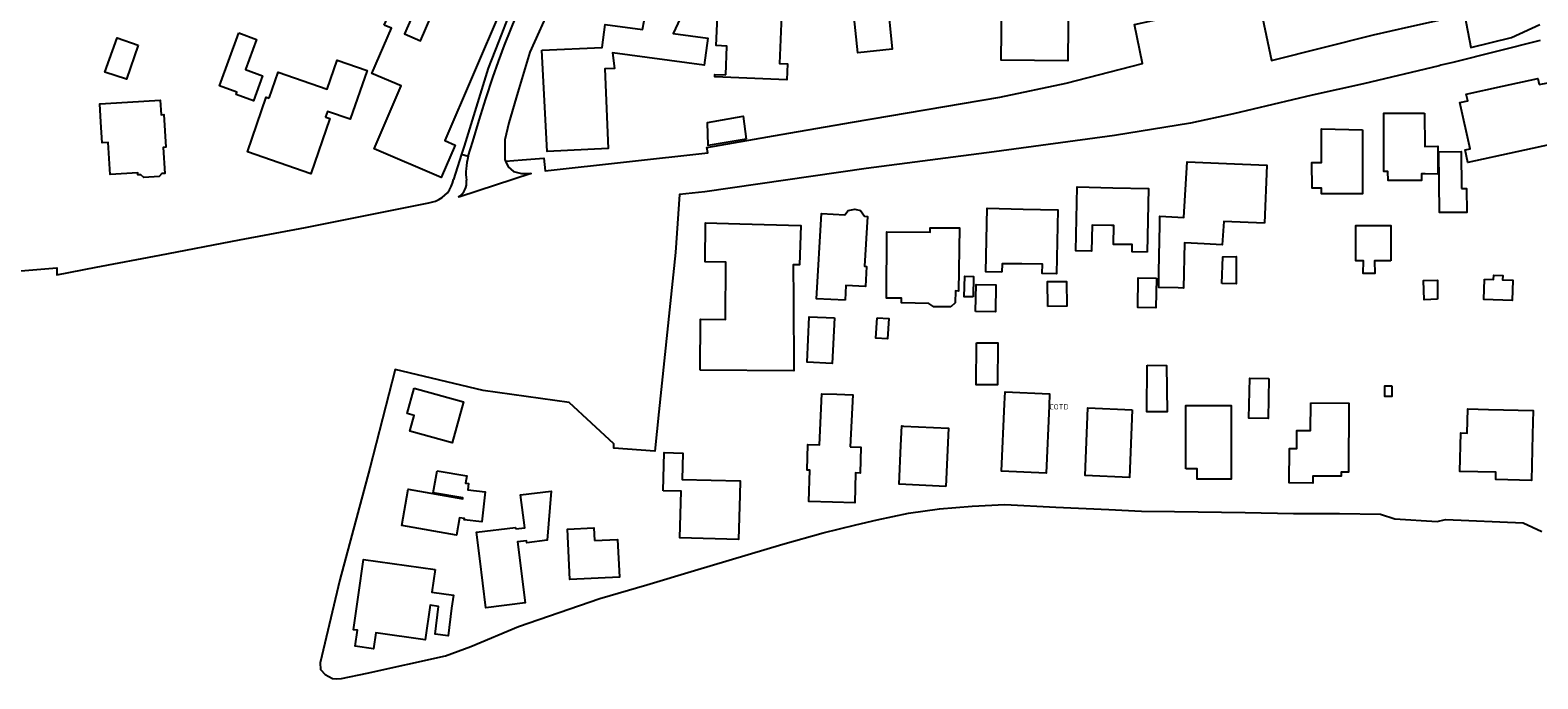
# Model space of a CAD drawing. Header units: metres. Extents: x 159597 to 163409, y 443622 to 446014.
# Tile 16 of 68: x 160149 to 160407, y 445563 to 445674. Entities that reach past the tile are written whole.
import ezdxf
from ezdxf.enums import TextEntityAlignment as Align

# ---------------------------------------------------------------- set-up
doc = ezdxf.new("R2010")
doc.units = ezdxf.units.M
doc.header["$LTSCALE"] = 4
for name, color, linetype in [('COTD', 7, 'CONTINUOUS'), ('G_OTD', 32, 'CONTINUOUS'), ('G_WGD', 7, 'CONTINUOUS')]:
    doc.layers.add(name, color=color, linetype=linetype)
doc.styles.add('ISO', font='ISO')

msp = doc.modelspace()

# ---------------------------------------------------------------- linework, layer by layer
at = {"layer": 'G_OTD', "linetype": 'Continuous', "transparency": 33554687}
for points in [[(160315.338, 445693.132), (160326.701, 445692.989), (160326.424, 445668.972), (160315.062, 445669.115), (160315.338, 445693.132)], [(160236.623, 445670.779), (160246.937, 445671.26), (160247.46, 445675.194), (160253.806, 445674.344), (160254.692, 445678.791), (160247.372, 445682.137), (160250.115, 445688.151), (160252.747, 445686.948), (160253.673, 445688.977), (160262.279, 445685.045), (160258.811, 445676.924), (160260.254, 445676.237), (160259.068, 445673.639), (160264.962, 445672.85), (160264.349, 445668.24), (160248.72, 445670.334), (160249.028, 445667.67), (160247.372, 445667.625), (160247.933, 445653.983), (160237.544, 445653.463), (160236.623, 445670.779)], [(160209.705, 445675.057), (160210.995, 445677.956), (160214.419, 445676.426), (160213.177, 445673.587), (160215.918, 445672.411), (160220.063, 445682.078), (160229.738, 445677.92), (160220.065, 445655.358), (160221.846, 445654.593), (160219.467, 445649.043), (160208.009, 445653.964), (160212.604, 445664.682), (160207.619, 445666.819), (160210.939, 445674.546), (160209.705, 445675.057)], [(160268.03, 445666.581), (160268.241, 445671.495), (160266.415, 445671.574), (160266.792, 445680.38), (160279.292, 445679.856), (160279.274, 445679.433), (160277.673, 445679.502), (160277.214, 445668.518), (160278.555, 445668.461), (160278.44, 445665.724), (160266.156, 445666.248), (160266.174, 445666.663), (160268.03, 445666.581)], [(160230.435, 445651.846), (160233.28, 445652.058), (160236.972, 445652.353), (160237.222, 445650.178), (160264.966, 445653.25), (160264.823, 445654.178), (160277.484, 445656.374), (160289.658, 445658.479), (160314.83, 445662.765), (160326.18, 445665.188), (160339.211, 445668.507), (160337.817, 445675.197), (160340.974, 445675.855), (160359.007, 445679.612), (160361.206, 445669.057), (160378.65, 445673.437), (160384.648, 445674.815), (160394.184, 445676.918)], [(160295.569, 445679.667), (160296.464, 445670.959), (160290.564, 445670.353), (160289.669, 445679.061), (160295.569, 445679.667)], [(160167.699, 445671.655), (160165.711, 445665.825), (160161.994, 445667.042), (160164.111, 445672.921), (160167.699, 445671.655)], [(160184.896, 445673.756), (160187.898, 445672.65), (160186.008, 445667.52), (160188.954, 445666.434), (160187.375, 445662.149), (160184.429, 445663.234), (160184.571, 445663.618), (160181.568, 445664.724), (160184.896, 445673.756)], [(160407.103, 445672.447), (160392.211, 445668.712), (160390.126, 445668.214), (160389.846, 445668.147), (160376.913, 445665.07), (160368.14, 445663.109), (160354.717, 445659.95), (160347.417, 445658.312), (160334.398, 445656.216), (160313.872, 445653.446), (160292.031, 445650.563), (160264.487, 445646.597), (160260.127, 445646.141), (160259.466, 445636.255), (160256.623, 445608.985), (160255.946, 445602.299), (160248.899, 445602.801), (160248.944, 445603.546), (160241.312, 445610.586), (160226.586, 445612.65), (160211.592, 445616.213), (160207.254, 445599.404), (160202.166, 445580.28), (160198.771, 445566.131), (160198.851, 445564.969), (160199.614, 445564.102), (160200.89, 445563.445), (160201.487, 445563.381), (160202.427, 445563.431), (160206.827, 445564.377), (160220.199, 445567.332), (160224.516, 445568.909), (160232.636, 445572.309), (160246.551, 445577.121), (160254.582, 445579.455), (160262.671, 445581.918), (160277.754, 445586.388), (160284.68, 445588.329), (160290.269, 445589.726), (160293.868, 445590.547), (160299.211, 445591.685), (160304.543, 445592.414), (160310.118, 445592.89), (160315.683, 445593.161), (160324.402, 445592.725), (160333.437, 445592.308), (160339.03, 445592.05), (160344.657, 445591.951), (160356.698, 445591.83), (160365.001, 445591.66), (160372.806, 445591.637), (160379.835, 445591.513), (160382.255, 445590.748), (160389.505, 445590.256), (160390.941, 445590.615), (160404.171, 445590.04), (160407.367, 445588.566)], [(160190.077, 445662.577), (160191.616, 445667.043), (160199.993, 445664.155), (160201.7, 445669.109), (160206.796, 445667.353), (160203.912, 445658.986), (160200.008, 445660.331), (160199.686, 445659.396), (160199.761, 445659.37), (160200.422, 445659.141), (160197.16, 445649.678), (160186.346, 445653.416), (160189.562, 445662.756), (160190.077, 445662.577)], [(160406.939, 445664.918), (160408.4, 445665.234), (160410.235, 445656.802), (160409.78, 445656.704), (160410.162, 445654.941), (160403.103, 445653.408), (160394.773, 445651.6), (160394.306, 445653.744), (160395.129, 445653.923), (160393.394, 445661.876), (160394.722, 445662.165), (160394.472, 445663.311), (160400.66, 445664.655), (160406.71, 445665.969), (160406.939, 445664.918)], [(160165.879, 445661.924), (160171.451, 445662.265), (160171.603, 445659.769), (160172.102, 445659.799), (160172.442, 445654.207), (160171.984, 445654.179), (160172.257, 445649.754), (160171.758, 445649.724), (160171.288, 445649.194), (160168.695, 445649.037), (160168.165, 445649.505), (160167.666, 445649.475), (160167.642, 445649.868), (160162.933, 445649.582), (160162.596, 445655.046), (160161.571, 445654.983), (160161.354, 445658.485), (160161.158, 445661.63), (160165.879, 445661.924)], [(160387.361, 445660.051), (160387.4, 445654.352), (160389.638, 445654.41), (160389.646, 445649.601), (160387.444, 445649.671), (160386.843, 445649.673), (160386.857, 445648.528), (160381.124, 445648.521), (160381.105, 445650.087), (160380.414, 445650.085), (160380.375, 445660.027), (160387.361, 445660.051)], [(160271.542, 445655.617), (160265.009, 445654.502), (160264.939, 445658.436), (160270.999, 445659.536), (160271.542, 445655.617)], [(160376.74, 445657.202), (160376.745, 445649.404), (160376.746, 445646.242), (160369.783, 445646.238), (160369.782, 445647.229), (160368.148, 445647.229), (160368.112, 445651.62), (160369.763, 445651.62), (160369.759, 445657.367), (160376.74, 445657.202)], [(160222.935, 445653.016), (160221.557, 445648.697)], [(160393.645, 445647.181), (160394.544, 445647.19), (160394.584, 445643.09), (160389.902, 445643.044), (160389.801, 445653.444), (160393.584, 445653.481), (160393.645, 445647.181)], [(160360.003, 445641.25), (160353.064, 445641.534), (160352.785, 445637.513), (160349.722, 445637.688), (160346.381, 445637.879), (160346.213, 445630.154), (160345.275, 445630.174), (160341.99, 445630.265), (160341.999, 445632.929), (160342.149, 445640.957), (160342.177, 445642.434), (160346.256, 445642.191), (160346.826, 445651.724), (160353.536, 445651.449), (160360.4, 445651.168), (160360.003, 445641.25)], [(160339.968, 445636.293), (160337.409, 445636.349), (160337.435, 445637.575), (160334.259, 445637.612), (160334.297, 445640.841), (160333.913, 445640.847), (160330.591, 445640.92), (160330.498, 445636.453), (160327.822, 445636.511), (160328.049, 445647.438), (160334.103, 445647.306), (160340.193, 445647.174), (160339.968, 445636.293)], [(160145.621, 445632.953), (160153.844, 445633.592), (160153.811, 445632.439), (160160.543, 445633.724), (160171.392, 445635.774), (160185.025, 445638.409), (160196.304, 445640.499), (160217.348, 445644.733), (160218.483, 445645.025)], [(160288.44, 445628.084), (160283.512, 445628.325), (160284.378, 445642.913), (160288.341, 445642.673), (160288.956, 445643.398), (160290.06, 445643.658), (160291.067, 445643.398), (160291.734, 445642.428), (160292.231, 445642.399), (160291.74, 445633.88), (160292.052, 445633.865), (160291.883, 445630.409), (160288.562, 445630.571), (160288.44, 445628.084)], [(160315.191, 445632.892), (160312.449, 445632.951), (160312.675, 445643.778), (160318.8, 445643.645), (160324.754, 445643.516), (160324.526, 445632.563), (160322.067, 445632.617), (160322.101, 445634.249), (160318.586, 445634.271), (160315.221, 445634.291), (160315.191, 445632.892)], [(160263.67, 445616.12), (160263.717, 445624.825), (160267.982, 445624.798), (160268.035, 445634.603), (160264.534, 445634.625), (160264.569, 445641.301), (160270.435, 445641.134), (160280.83, 445640.839), (160280.607, 445634.147), (160279.536, 445634.147), (160279.583, 445628.197), (160279.678, 445616.018), (160263.67, 445616.12)], [(160306.469, 445626.922), (160303.547, 445626.923), (160302.735, 445627.54), (160298.022, 445627.639), (160298.027, 445628.404), (160295.494, 445628.42), (160295.551, 445639.758), (160302.95, 445639.71), (160302.954, 445640.47), (160307.921, 445640.437), (160307.766, 445629.648), (160307.246, 445629.683), (160307.216, 445627.636), (160306.469, 445626.922)], [(160381.587, 445634.825), (160378.793, 445634.825), (160378.873, 445632.641), (160378.582, 445632.64), (160376.889, 445632.632), (160376.919, 445634.826), (160375.613, 445634.826), (160375.609, 445640.869), (160378.594, 445640.869), (160381.583, 445640.868), (160381.587, 445634.825)], [(160352.715, 445630.952), (160352.884, 445635.509), (160355.19, 445635.526), (160355.202, 445630.85), (160352.715, 445630.952)], [(160310.26, 445628.636), (160308.76, 445628.666), (160308.83, 445632.165), (160310.33, 445632.135), (160310.26, 445628.636)], [(160341.579, 445631.84), (160341.457, 445626.765), (160338.402, 445626.805), (160338.477, 445631.924), (160341.579, 445631.84)], [(160389.579, 445628.238), (160387.271, 445628.148), (160387.178, 445631.432), (160389.564, 445631.495), (160389.579, 445628.238)], [(160397.603, 445631.669), (160399.131, 445631.613), (160399.164, 445632.382), (160400.696, 445632.315), (160400.663, 445631.558), (160402.418, 445631.494), (160402.292, 445628.035), (160397.477, 445628.21), (160397.603, 445631.669)], [(160310.673, 445626.137), (160310.766, 445630.757), (160314.177, 445630.685), (160314.084, 445626.065), (160310.673, 445626.137)], [(160323.01, 445627.023), (160322.961, 445631.249), (160326.221, 445631.287), (160326.27, 445627.061), (160323.01, 445627.023)], [(160286.598, 445625.053), (160286.22, 445617.293), (160281.923, 445617.502), (160282.301, 445625.262), (160286.598, 445625.053)], [(160293.861, 445625.064), (160295.858, 445624.958), (160295.673, 445621.463), (160293.675, 445621.569), (160293.861, 445625.064)], [(160310.871, 445620.784), (160314.468, 445620.81), (160314.418, 445613.629), (160310.774, 445613.602), (160310.871, 445620.784)], [(160339.985, 445616.996), (160343.296, 445616.931), (160343.401, 445608.978), (160339.926, 445609.007), (160339.985, 445616.996)], [(160360.784, 445614.695), (160360.645, 445607.846), (160357.353, 445607.904), (160357.543, 445614.784), (160360.784, 445614.695)], [(160381.76, 445613.465), (160381.761, 445611.615), (160380.587, 445611.615), (160380.586, 445613.464), (160381.76, 445613.465)], [(160214.813, 445613.044), (160223.255, 445610.721), (160221.338, 445603.729), (160214.102, 445605.72), (160214.829, 445608.373), (160213.623, 445608.704), (160214.813, 445613.044)], [(160289.274, 445603.004), (160291.09, 445602.951), (160290.965, 445598.544), (160290.207, 445598.566), (160290.062, 445593.463), (160286.261, 445593.575), (160282.236, 445593.693), (160282.387, 445599.035), (160281.91, 445599.049), (160282.035, 445603.403), (160284.048, 445603.342), (160284.431, 445612.103), (160287.016, 445611.997), (160289.757, 445611.885), (160289.274, 445603.004)], [(160323.235, 445610.019), (160322.724, 445598.531), (160315.125, 445598.877), (160315.636, 445610.365), (160315.727, 445612.413), (160323.326, 445612.067), (160323.235, 445610.019)], [(160337.457, 445609.366), (160336.977, 445597.803), (160329.38, 445598.126), (160329.86, 445609.689), (160337.457, 445609.366)], [(160346.567, 445599.263), (160346.601, 445610.103), (160354.363, 445610.084), (160354.326, 445597.474), (160348.54, 445597.501), (160348.545, 445599.254), (160346.567, 445599.263)], [(160367.914, 445610.555), (160374.431, 445610.497), (160374.343, 445598.67), (160373.108, 445598.68), (160373.103, 445597.988), (160368.271, 445598.031), (160368.261, 445596.819), (160364.245, 445596.856), (160364.294, 445602.735), (160365.539, 445602.724), (160365.564, 445605.822), (160367.877, 445605.801), (160367.914, 445610.555)], [(160398.282, 445609.412), (160405.914, 445609.214), (160405.811, 445605.123), (160405.614, 445597.266), (160399.519, 445597.424), (160399.55, 445598.671), (160393.375, 445598.832), (160393.54, 445605.415), (160394.632, 445605.386), (160394.735, 445609.504), (160398.282, 445609.412)], [(160305.624, 445596.265), (160297.63, 445596.632), (160297.935, 445603.242), (160298.09, 445606.598), (160298.41, 445606.583), (160306.079, 445606.224), (160305.624, 445596.265)], [(160257.349, 445595.52), (160257.513, 445602.037), (160260.702, 445601.957), (160260.589, 445597.458), (160270.475, 445597.209), (160270.413, 445594.764), (160270.223, 445587.202), (160260.218, 445587.454), (160260.412, 445595.449), (160257.349, 445595.52)], [(160218.756, 445598.943), (160223.82, 445598.047), (160223.605, 445596.826), (160224.122, 445596.756), (160223.997, 445595.704), (160226.967, 445595.352), (160226.359, 445590.223), (160223.39, 445590.575), (160223.413, 445590.769), (160222.556, 445590.871), (160222.04, 445587.943), (160212.725, 445589.584), (160213.817, 445595.782), (160223.132, 445594.141), (160223.158, 445594.288), (160218.095, 445595.184), (160218.756, 445598.943)], [(160232.163, 445588.988), (160233.701, 445589.176), (160233.01, 445594.824), (160238.221, 445595.461), (160237.561, 445587.087), (160234.068, 445586.647), (160234.027, 445586.975), (160232.492, 445586.781), (160233.803, 445576.374), (160227.079, 445575.531), (160226.019, 445583.929), (160225.452, 445588.419), (160232.132, 445589.236), (160232.163, 445588.988)], [(160245.624, 445587.005), (160249.578, 445587.185), (160249.877, 445580.752), (160241.402, 445580.365), (160241.001, 445588.957), (160245.524, 445589.164), (160245.624, 445587.005)], [(160218.414, 445582.045), (160217.87, 445578.214), (160221.522, 445577.695), (160221.232, 445575.433), (160220.632, 445570.753), (160218.393, 445571.04), (160218.998, 445575.759), (160217.551, 445575.971), (160216.706, 445570.029), (160208.269, 445571.237), (160207.88, 445568.513), (160204.76, 445568.959), (160205.149, 445571.683), (160204.459, 445571.782), (160205.309, 445577.759), (160206.167, 445583.798), (160218.414, 445582.045)]]:
    msp.add_lwpolyline(points, dxfattribs=at)
msp.add_lwpolyline([(160218.483, 445645.025, 0.2662422), (160221.557, 445648.697)], format="xyb", dxfattribs=at)
at = {"layer": 'G_WGD', "linetype": 'Continuous', "transparency": 33554687}
for points in [[(160254.551, 445732.316), (160251.626, 445724.941), (160249.678, 445719.894), (160243.836, 445705.681), (160235.105, 445686.348), (160232.207, 445679.8), (160231.204, 445677.324), (160229.252, 445672.217), (160227.492, 445667.736), (160225.846, 445662.552), (160223.348, 445654.375), (160222.935, 445653.016)], [(160224.074, 445652.67), (160224.821, 445655.182), (160225.916, 445658.848), (160227.064, 445662.498), (160228.263, 445666.132), (160229.229, 445668.892), (160230.252, 445671.631), (160231.332, 445674.349), (160233.14, 445678.849), (160236.48, 445686.219), (160239.781, 445693.605), (160243.045, 445701.009), (160246.665, 445709.573), (160250.247, 445718.153), (160252.151, 445722.774)], [(160257.134, 445720.984), (160254.701, 445714.303), (160250.515, 445704.312), (160243.064, 445688.292), (160238.277, 445678.687), (160234.564, 445670.465), (160232.508, 445663.613), (160231.01, 445658.397), (160230.313, 445655.477), (160230.298, 445652.129), (160230.435, 445651.846)], [(160394.184, 445676.918), (160395.25, 445671.262), (160402.223, 445672.94), (160407.034, 445675.178)], [(160222.935, 445653.016), (160224.074, 445652.67)], [(160230.435, 445651.846), (160230.905, 445650.878), (160231.809, 445650.089), (160233.183, 445649.73), (160234.835, 445649.729), (160222.607, 445645.747), (160222.369, 445645.737)]]:
    msp.add_lwpolyline(points, dxfattribs=at)
for points in [[(160224.074, 445652.67, 0.0423505), (160223.69, 445650.546)], [(160223.69, 445650.546, 0.0584991), (160223.774, 445648.563)], [(160222.369, 445645.737, 0.3012606), (160223.774, 445648.563)]]:
    msp.add_lwpolyline(points, format="xyb", dxfattribs=at)

# ---------------------------------------------------------------- texts
at = {"layer": 'COTD', "transparency": 33554687, "style": 'ISO'}
msp.add_text('COTD', height=0.9, dxfattribs=at).set_placement((160324.933, 445609.873), align=Align.MIDDLE_CENTER)

doc.saveas('drawing.dxf')
